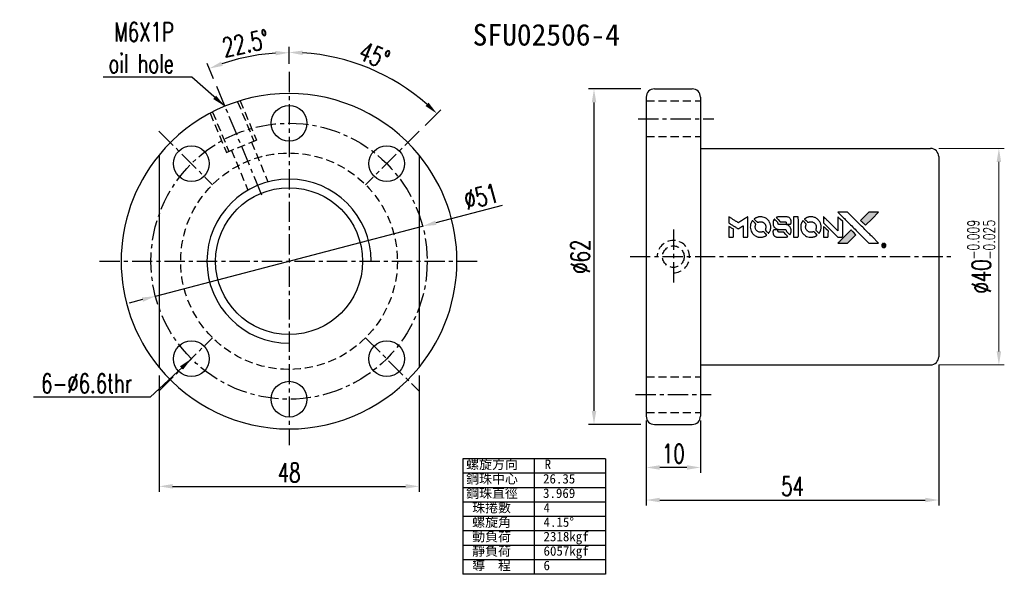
# Model space of a CAD drawing. Extents: x 57 to 238, y 53 to 156.
import ezdxf

# ---------------------------------------------------------------- set-up
doc = ezdxf.new("R2010")
doc.units = 0
doc.header["$LTSCALE"] = 3
doc.header["$MEASUREMENT"] = 0
doc.header["$PDMODE"] = 1
doc.linetypes.add('CENTER', pattern=[2, 1.25, -0.25, 0.25, -0.25])
doc.linetypes.add('DASHED', pattern=[0.75, 0.5, -0.25])
doc.layers.get('0').update_dxf_attribs({"linetype": 'CONTINUOUS'})
doc.layers.get('DEFPOINTS').update_dxf_attribs({"linetype": 'CONTINUOUS'})
for name, color, linetype in [('CL', 1, 'CENTER'), ('DIM', 4, 'CONTINUOUS'), ('HID', 2, 'DASHED'), ('OUT', 3, 'CONTINUOUS')]:
    doc.layers.add(name, color=color, linetype=linetype)
doc.styles.add('DIM-7', font='SIMPLEX.shx', dxfattribs={"width": 0.7, "bigfont": 'chineset.shx'})
doc.styles.add('T', font='kaiu.ttf')
doc.dimstyles.new('CNS', dxfattribs={"dimtxt": 3.5, "dimasz": 2.5, "dimexe": 1, "dimexo": 1.5, "dimgap": 0.09, "dimtad": 0, "dimdsep": 46, "dimtxsty": 'DIM-7', "dimcen": 0.09, "dimclrd": 1, "dimclre": 1, "dimclrt": 4, "dimadec": 0, "dimazin": 0, "dimtfac": 1, "dimtix": 1, "dimtmove": 2, "dimatfit": 3, "dimfxl": 1, "dimtvp": 0.971429, "dimtolj": 1, "dimarcsym": 0})

# ---------------------------------------------------------------- blocks, each defined once
blk = doc.blocks.new('*D0')
at = {"layer": 'DEFPOINTS', "color": 0, "transparency": 16777216}
for p in [(162.74, 143.08), (172.89, 143.08), (172.89, 81.08)]:
    blk.add_point(p, dxfattribs=at)
at = {"layer": 'DIM', "color": 0, "lineweight": -2, "transparency": 16777216}
for p, q in [((171.39, 143.08), (161.74, 143.08)), ((162.74, 83.58), (162.74, 140.58)), ((171.39, 81.08), (161.74, 81.08))]:
    blk.add_line(p, q, dxfattribs=at)
at = {"layer": 'DIM', "color": 0, "transparency": 16777216}
for points in [[(162.33, 140.58), (163.16, 140.58), (162.74, 143.08)], [(162.33, 83.58), (163.16, 83.58), (162.74, 81.08)]]:
    blk.add_solid(points, dxfattribs=at)
at = {"layer": 'DIM', "color": 0, "transparency": 16777216, "insert": (160.19, 112.08), "char_height": 3.5, "attachment_point": 5, "rotation": 90, "style": 'DIM-7'}
blk.add_mtext('\\A1;%%C62', dxfattribs=at)
blk = doc.blocks.new('*D1')
at = {"layer": 'DEFPOINTS', "color": 0, "transparency": 16777216}
for p in [(226.39, 93.58), (172.39, 82.58), (226.39, 67.1)]:
    blk.add_point(p, dxfattribs=at)
at = {"layer": 'DIM', "color": 0, "lineweight": -2, "transparency": 16777216}
for p, q in [((226.39, 92.08), (226.39, 66.1)), ((172.39, 81.08), (172.39, 66.1)), ((174.89, 67.1), (223.89, 67.1))]:
    blk.add_line(p, q, dxfattribs=at)
at = {"layer": 'DIM', "color": 0, "transparency": 16777216}
for points in [[(174.89, 67.52), (174.89, 66.68), (172.39, 67.1)], [(223.89, 67.52), (223.89, 66.68), (226.39, 67.1)]]:
    blk.add_solid(points, dxfattribs=at)
at = {"layer": 'DIM', "color": 0, "transparency": 16777216, "insert": (199.39, 69.65), "char_height": 3.5, "attachment_point": 5, "style": 'DIM-7'}
blk.add_mtext('\\A1;54', dxfattribs=at)
blk = doc.blocks.new('*D2')
at = {"layer": 'DEFPOINTS', "color": 0, "transparency": 16777216}
for p in [(172.39, 83.28), (182.39, 83.28), (172.39, 73.12)]:
    blk.add_point(p, dxfattribs=at)
at = {"layer": 'DIM', "color": 0, "lineweight": -2, "transparency": 16777216}
for p, q in [((172.39, 81.78), (172.39, 72.12)), ((182.39, 81.78), (182.39, 72.12)), ((179.89, 73.12), (174.89, 73.12))]:
    blk.add_line(p, q, dxfattribs=at)
at = {"layer": 'DIM', "color": 0, "transparency": 16777216}
for points in [[(174.89, 73.54), (174.89, 72.7), (172.39, 73.12)], [(179.89, 73.54), (179.89, 72.7), (182.39, 73.12)]]:
    blk.add_solid(points, dxfattribs=at)
at = {"layer": 'DIM', "color": 0, "transparency": 16777216, "insert": (177.39, 75.67), "char_height": 3.5, "attachment_point": 5, "style": 'DIM-7'}
blk.add_mtext('\\A1;10', dxfattribs=at)
blk = doc.blocks.new('*D3')
at = {"layer": 'DEFPOINTS', "color": 0, "transparency": 16777216}
for p in [(82.44, 91.62), (130.44, 91.62), (130.44, 69.63)]:
    blk.add_point(p, dxfattribs=at)
at = {"layer": 'DIM', "color": 0, "lineweight": -2, "transparency": 16777216}
for p, q in [((82.44, 90.12), (82.44, 68.63)), ((130.44, 90.12), (130.44, 68.63)), ((84.94, 69.63), (127.94, 69.63))]:
    blk.add_line(p, q, dxfattribs=at)
at = {"layer": 'DIM', "color": 0, "transparency": 16777216}
for points in [[(84.94, 70.05), (84.94, 69.21), (82.44, 69.63)], [(127.94, 70.05), (127.94, 69.21), (130.44, 69.63)]]:
    blk.add_solid(points, dxfattribs=at)
at = {"layer": 'DIM', "color": 0, "transparency": 16777216, "insert": (106.44, 72.18), "char_height": 3.5, "attachment_point": 5, "style": 'DIM-7'}
blk.add_mtext('\\A1;48', dxfattribs=at)
blk = doc.blocks.new('*D4')
at = {"layer": 'DEFPOINTS', "color": 0, "transparency": 16777216}
for p in [(101.41, 149.44), (106.44, 146.24), (93.04, 143.57), (101.47, 123.22), (106.44, 76.24)]:
    blk.add_point(p, dxfattribs=at)
at = {"layer": 'DIM', "color": 0, "lineweight": -2, "transparency": 16777216}
for p, q in [((106.44, 147.74), (106.44, 150.77)), ((92.47, 144.96), (91.31, 147.76))]:
    blk.add_line(p, q, dxfattribs=at)
blk.add_arc((106.44, 111.24), 38.53, 93.7183, 108.7817, dxfattribs=at)
at = {"layer": 'DIM', "color": 0, "transparency": 16777216}
for points in [[(103.92, 150.1), (103.95, 149.27), (106.44, 149.77)], [(94.18, 147.33), (93.88, 148.11), (91.69, 146.84)]]:
    blk.add_solid(points, dxfattribs=at)
at = {"layer": 'DIM', "color": 0, "transparency": 16777216, "insert": (98.42, 151.53), "char_height": 3.5, "attachment_point": 5, "rotation": 11.25, "style": 'DIM-7'}
blk.add_mtext('\\A1;22.5°', dxfattribs=at)
blk = doc.blocks.new('*D5')
at = {"layer": 'DEFPOINTS', "color": 0, "linetype": 'Continuous', "transparency": 16777216}
for p in [(224.89, 132.08), (224.89, 92.08), (237.5, 92.08)]:
    blk.add_point(p, dxfattribs=at)
at = {"layer": 'DIM', "color": 0, "linetype": 'Continuous', "lineweight": 0, "transparency": 16777216}
for p, q in [((226.39, 132.08), (238.5, 132.08)), ((237.5, 129.58), (237.5, 94.58)), ((226.39, 92.08), (238.5, 92.08))]:
    blk.add_line(p, q, dxfattribs=at)
at = {"layer": 'DIM', "color": 0, "linetype": 'Continuous', "transparency": 16777216}
for points in [[(237.08, 129.58), (237.92, 129.58), (237.5, 132.08)], [(237.08, 94.58), (237.92, 94.58), (237.5, 92.08)]]:
    blk.add_solid(points, dxfattribs=at)
at = {"layer": 'DIM', "color": 0, "linetype": 'Continuous', "lineweight": 0, "transparency": 16777216, "insert": (234.25, 112.08), "char_height": 3.5, "attachment_point": 5, "rotation": 90, "style": 'DIM-7'}
blk.add_mtext('\\A1;%%C40{\\H2.1;\\S-0.009^ -0.025;}', dxfattribs=at)
blk = doc.blocks.new('*D6')
at = {"layer": 'DEFPOINTS', "color": 0, "transparency": 16777216}
for p in [(106.44, 146.24), (125.73, 144.66), (130.48, 135.28), (120.58, 125.38), (106.44, 77.24)]:
    blk.add_point(p, dxfattribs=at)
at = {"layer": 'DIM', "color": 0, "lineweight": -2, "transparency": 16777216}
for p, q in [((106.44, 147.74), (106.44, 150.83)), ((131.54, 136.34), (134.43, 139.24))]:
    blk.add_line(p, q, dxfattribs=at)
blk.add_arc((106.44, 111.24), 38.59, 48.7121, 86.2879, dxfattribs=at)
at = {"layer": 'DIM', "color": 0, "transparency": 16777216}
for points in [[(108.92, 149.33), (108.95, 150.17), (106.44, 149.83)], [(132.19, 140.54), (131.62, 139.93), (133.73, 138.53)]]:
    blk.add_solid(points, dxfattribs=at)
at = {"layer": 'DIM', "color": 0, "transparency": 16777216, "insert": (122.18, 149.25), "char_height": 3.5, "attachment_point": 5, "rotation": 337.5, "style": 'DIM-7'}
blk.add_mtext('\\A1;45°', dxfattribs=at)
blk = doc.blocks.new('*D7')
at = {"layer": 'DEFPOINTS', "color": 0, "transparency": 16777216}
for p in [(131.1, 117.7), (81.77, 104.77)]:
    blk.add_point(p, dxfattribs=at)
at = {"layer": 'DIM', "color": 0, "lineweight": -2, "transparency": 16777216}
for p, q in [((145.8, 121.55), (133.52, 118.34)), ((81.77, 104.77), (131.1, 117.7)), ((79.35, 104.14), (76.93, 103.51))]:
    blk.add_line(p, q, dxfattribs=at)
at = {"layer": 'DIM', "color": 0, "transparency": 16777216}
for points in [[(133.42, 118.74), (133.63, 117.93), (131.1, 117.7)], [(79.25, 104.54), (79.46, 103.74), (81.77, 104.77)]]:
    blk.add_solid(points, dxfattribs=at)
at = {"layer": 'DIM', "color": 0, "transparency": 16777216, "insert": (141.9, 123.17), "char_height": 3.5, "attachment_point": 5, "rotation": 14.6836, "style": 'DIM-7'}
blk.add_mtext('\\A1;∅51', dxfattribs=at)

msp = doc.modelspace()

# ---------------------------------------------------------------- hatches: boundary and pattern name
at = {"linetype": 'Continuous'}
h = msp.add_hatch(color=0, dxfattribs=at)
h.dxf.hatch_style = 1
h.paths.add_polyline_path([(215.297, 120.319), (214.403, 120.319), (213.508, 120.318), (212.737, 119.542, 0.000288), (212.442, 119.244, 0.000479), (212.193, 118.993, 0.000013), (211.968, 118.764, 0.197177), (211.966, 118.761, 0.1112764), (211.967, 118.759, 0.0015954), (212.239, 118.484, 0.0005055), (212.41, 118.313), (212.853, 117.87), (214.075, 119.094)])
h.paths.add_polyline_path([(210.325, 115.346), (211.108, 116.13), (210.664, 116.574, 0.000476), (210.493, 116.744, 0.0015067), (210.217, 117.018, 0.2256647), (210.213, 117.018, 0.0011115), (209.839, 116.645, 0.0003511), (209.608, 116.413, 0.000108), (208.628, 115.43, 0.0006916), (208.133, 114.931, 0.0000771), (207.791, 114.586, 0.1975269), (207.786, 114.574, 0.2961744), (207.79, 114.568, 0.0041949), (208.228, 114.564, 0.0005293), (208.664, 114.563), (209.542, 114.563)])

# ---------------------------------------------------------------- linework, layer by layer
at = {"color": 0}
for points in [[(208.838, 119.243, -0.000056), (209.374, 118.706, -0.000021), (210.125, 117.954, -0.000021), (210.943, 117.134, -0.000025), (211.709, 116.365), (213.507, 114.563), (214.397, 114.565), (215.288, 114.568), (214.087, 115.777, 0.000274), (213.509, 116.357, 0.000123), (212.75, 117.12, 0.000121), (211.947, 117.926, 0.000165), (211.222, 118.652), (209.558, 120.318), (208.661, 120.318), (207.764, 120.318)], [(212.737, 119.542, 0.000288), (212.442, 119.244, 0.000479), (212.193, 118.992, 0.000013), (211.968, 118.764, 0.197177), (211.966, 118.761, 0.197497), (211.968, 118.758, 0.00004), (212.097, 118.628, 0.000836), (212.24, 118.483, 0.000505), (212.41, 118.313), (212.853, 117.87), (214.075, 119.094), (215.297, 120.319), (214.403, 120.319), (213.508, 120.318)], [(187.608, 118.885), (187.608, 118.315), (187.764, 118.22, -0.000297), (187.86, 118.161, -0.000037), (188.068, 118.033, -0.000043), (188.316, 117.881, -0.000036), (188.58, 117.72, 0.000044), (188.839, 117.561, 0.000063), (189.069, 117.42, 0.000035), (189.263, 117.301, 0.0009), (189.316, 117.269), (189.392, 117.223), (189.492, 117.284, 0.001175), (189.55, 117.32, 0.000208), (189.658, 117.387, 0.000225), (189.784, 117.466, 0.000203), (189.915, 117.547, -0.000711), (190.039, 117.625, -0.001119), (190.147, 117.691, -0.000263), (190.241, 117.749, -0.04589), (190.251, 117.754, -0.519312), (190.261, 117.748, -0.001914), (190.263, 117.595, -0.003124), (190.265, 117.343, -0.000285), (190.266, 116.716), (190.266, 115.672), (190.63, 115.672, 0.001727), (190.891, 115.673, 0.025279), (190.983, 115.678, 0.073886), (191.036, 115.692, 0.07426), (191.083, 115.721, 0.03264), (191.095, 115.733, 0.01784), (191.109, 115.748, 0.017712), (191.121, 115.765, 0.026854), (191.131, 115.781), (191.15, 115.817), (191.152, 117.638), (191.155, 119.458), (191.135, 119.445, -0.004595), (191.12, 119.436, -0.00016), (191.065, 119.402, -0.000298), (191, 119.361, -0.000208), (190.926, 119.315, 0.000986), (190.709, 119.18, 0.00025), (190.357, 118.96, 0.000268), (189.982, 118.725, 0.000436), (189.664, 118.526, -0.002932), (189.559, 118.46, -0.004718), (189.469, 118.406, -0.001113), (189.39, 118.36, -0.227179), (189.381, 118.359, -0.045982), (189.372, 118.363, -0.000145), (189.266, 118.429, -0.000825), (189.146, 118.503, -0.000517), (189.006, 118.59, 0.000056), (188.525, 118.889, 0.000289), (188.259, 119.054, 0.000481), (188.06, 119.176, 0.000418), (187.852, 119.305), (187.608, 119.455)], [(191.958, 118.67, 0.064158), (191.725, 118.233, 0.06356), (191.609, 117.75, 0.064004), (191.619, 117.256, 0.066747), (191.754, 116.788, 0.04321), (191.914, 116.495, 0.044737), (192.12, 116.237, 0.044901), (192.368, 116.022, 0.044184), (192.652, 115.853, 0.026293), (192.868, 115.762, 0.033344), (193.076, 115.703, 0.033227), (193.29, 115.672, 0.025815), (193.526, 115.666, 0.023119), (193.751, 115.682, 0.031044), (193.953, 115.719, 0.031337), (194.147, 115.78, 0.024258), (194.35, 115.869, 0.015622), (194.421, 115.907, 0.008495), (194.505, 115.959, 0.008415), (194.586, 116.011, 0.020814), (194.643, 116.053), (194.669, 116.074), (194.398, 116.348, 0.002843), (194.194, 116.551, 0.033917), (194.11, 116.624, 0.087906), (194.047, 116.655, 0.073302), (193.973, 116.666, 0.022047), (193.937, 116.665, 0.026465), (193.903, 116.66, 0.022233), (193.866, 116.651, 0.009985), (193.818, 116.636, -0.039011), (193.643, 116.592, -0.044398), (193.471, 116.579, -0.045096), (193.301, 116.596, -0.04265), (193.135, 116.643, -0.071154), (192.899, 116.773, -0.068827), (192.706, 116.965, -0.068713), (192.573, 117.202, -0.070507), (192.51, 117.464, -0.028605), (192.506, 117.577, -0.031418), (192.515, 117.685, -0.031044), (192.537, 117.793, -0.02668), (192.574, 117.903, 0.038913), (192.594, 117.968, 0.043732), (192.603, 118.033, 0.047754), (192.6, 118.092, 0.075756), (192.585, 118.14, 0.07294), (192.568, 118.165, 0.003456), (192.499, 118.24, 0.005023), (192.408, 118.335, 0.002422), (192.291, 118.455, 0.000819), (192.184, 118.562, 0.001349), (192.093, 118.652, 0.0001), (192.012, 118.733, 0.205335), (192.008, 118.734, 0.219821), (192.005, 118.733, 0.002494), (191.992, 118.715, 0.007089), (191.976, 118.695, 0.004494)], [(193.288, 119.437, 0.024131), (193.127, 119.412, 0.022344), (192.964, 119.372, 0.021883), (192.802, 119.315, 0.020884), (192.643, 119.244, 0.010669), (192.553, 119.197, 0.010389), (192.463, 119.145, 0.010913), (192.384, 119.095, 0.022227), (192.325, 119.051), (192.303, 119.033), (192.589, 118.752, 0.002452), (192.701, 118.644, 0.003628), (192.8, 118.549, 0.001662), (192.885, 118.47, 0.070159), (192.906, 118.456, 0.047671), (192.922, 118.449, 0.018624), (192.945, 118.444, 0.017921), (192.972, 118.439, 0.018804), (192.998, 118.437, 0.018255), (193.034, 118.436, 0.041312), (193.061, 118.439, 0.037164), (193.089, 118.447, 0.012342), (193.128, 118.461, -0.015101), (193.224, 118.496, -0.035998), (193.297, 118.515, -0.033244), (193.376, 118.524, -0.011249), (193.491, 118.527, -0.004059), (193.585, 118.526, -0.019693), (193.638, 118.523, -0.027943), (193.681, 118.516, -0.014411), (193.735, 118.503, -0.033089), (193.863, 118.46, -0.033887), (193.983, 118.399, -0.034021), (194.093, 118.324, -0.033942), (194.192, 118.234, -0.02816), (194.281, 118.131, -0.035032), (194.35, 118.026, -0.035269), (194.404, 117.913, -0.029196), (194.446, 117.786, -0.037862), (194.472, 117.64, -0.043657), (194.475, 117.498, -0.043064), (194.453, 117.357, -0.035184), (194.406, 117.211, 0.033699), (194.383, 117.141, 0.052815), (194.374, 117.079, 0.059167), (194.379, 117.022, 0.058972), (194.397, 116.968, 0.059208), (194.423, 116.925, 0.021125), (194.47, 116.872, 0.008691), (194.556, 116.783, 0.000851), (194.769, 116.574, 0.001873), (194.878, 116.468, 0.013884), (194.931, 116.419, 0.022355), (194.964, 116.393, 0.341453), (194.978, 116.393, 0.073011), (195.005, 116.423, 0.004587), (195.07, 116.523, 0.00748), (195.134, 116.627, 0.016837), (195.178, 116.708, 0.028606), (195.265, 116.905, 0.031352), (195.325, 117.105, 0.031004), (195.361, 117.312, 0.0268), (195.373, 117.533, 0.026698), (195.36, 117.767, 0.03002), (195.323, 117.99, 0.030357), (195.26, 118.204, 0.028554), (195.17, 118.413, 0.062944), (194.911, 118.802, 0.062206), (194.562, 119.115, 0.062448), (194.149, 119.332, 0.064355), (193.699, 119.438, 0.017377), (193.609, 119.444, 0.008369), (193.493, 119.446, 0.008367), (193.378, 119.444, 0.01757)], [(195.992, 118.953, 0.023289), (195.934, 118.863, 0.026845), (195.888, 118.772, 0.026047), (195.851, 118.674, 0.019751), (195.82, 118.564, 0.013249), (195.807, 118.501, 0.025169), (195.8, 118.451, 0.016532), (195.797, 118.387, 0.002937), (195.797, 118.268, 0.003317), (195.797, 118.162, 0.011808), (195.8, 118.094, 0.01777), (195.804, 118.043, 0.021476), (195.813, 117.995, 0.04325), (195.875, 117.795, 0.045753), (195.97, 117.612, 0.04649), (196.096, 117.453, 0.047672), (196.247, 117.32, 0.025315), (196.312, 117.279, 0.015208), (196.393, 117.235, 0.01512), (196.478, 117.196, 0.022488), (196.555, 117.168, 0.027857), (196.674, 117.137, 0.034138), (196.787, 117.122, 0.014286), (196.961, 117.116, 0.00124), (197.403, 117.115, -0.00103), (197.674, 117.115, -0.002552), (197.873, 117.113, -0.001594), (198.024, 117.11, -0.047676), (198.061, 117.106, -0.085307), (198.127, 117.079, -0.097789), (198.177, 117.033, -0.085947), (198.21, 116.967, -0.051339), (198.226, 116.879, 0.014634), (198.23, 116.85, 0.015028), (198.235, 116.82, 0.014927), (198.24, 116.795, 0.059415), (198.246, 116.78, 0.070595), (198.27, 116.749, 0.00028), (198.582, 116.433, 0.000111), (198.902, 116.109, 0.200239), (198.916, 116.103, 0.268906), (198.925, 116.108, 0.001866), (198.969, 116.186, 0.007532), (199.01, 116.261, 0.017818), (199.037, 116.319, 0.013256), (199.063, 116.382, 0.011636), (199.087, 116.45, 0.011528), (199.107, 116.519, 0.012303), (199.124, 116.588, 0.0423), (199.138, 116.695, 0.013657), (199.141, 116.855, 0.013857), (199.136, 117.016, 0.037428), (199.12, 117.13, 0.014927), (199.101, 117.206, 0.0122), (199.077, 117.286, 0.012518), (199.05, 117.36, 0.023062), (199.024, 117.419, 0.065961), (198.88, 117.631, 0.06055), (198.682, 117.806, 0.059676), (198.445, 117.931, 0.060497), (198.186, 117.995, 0.025683), (198.13, 117.999, 0.001528), (197.963, 118.001, 0.002124), (197.751, 118.003, 0.001173), (197.493, 118.004, -0.000809), (197.04, 118.005, -0.017164), (196.905, 118.01, -0.063931), (196.835, 118.024, -0.108429), (196.783, 118.055, -0.052941), (196.754, 118.089, -0.063675), (196.735, 118.127, -0.050562), (196.723, 118.175, -0.020337), (196.716, 118.242, 0.009897), (196.713, 118.283, 0.016482), (196.708, 118.317, 0.019019), (196.702, 118.344, 0.06043), (196.696, 118.362, 0.076267), (196.667, 118.401, 0.00054), (196.371, 118.694, 0.000307), (196.068, 118.992, 0.142594), (196.044, 119.005, 0.232419), (196.037, 119.004, 0.022995), (196.023, 118.991, 0.024627), (196.008, 118.974, 0.015407)], [(196.817, 119.441, 0.018538), (196.76, 119.434, 0.010695), (196.693, 119.421, 0.01068), (196.625, 119.405, 0.017678), (196.569, 119.389, 0.013849), (196.505, 119.366, 0.011814), (196.44, 119.338, 0.004513), (196.379, 119.31, 0.290035), (196.373, 119.3, 0.196418), (196.375, 119.295, 0.000124), (196.483, 119.185, 0.001477), (196.605, 119.062, 0.000898), (196.749, 118.917), (197.125, 118.541), (197.596, 118.539, -0.001471), (197.952, 118.536, -0.028714), (198.061, 118.528, -0.097073), (198.123, 118.508, -0.084199), (198.175, 118.465, -0.042698), (198.2, 118.432, -0.053912), (198.217, 118.396, -0.051004), (198.226, 118.357, -0.032967), (198.23, 118.31, 0.00807), (198.23, 118.286, 0.003023), (198.231, 118.252, 0.002994), (198.233, 118.216, 0.003629), (198.235, 118.181), (198.241, 118.101), (198.602, 118.101, 0.001618), (198.774, 118.101, 0.005206), (198.888, 118.103, 0.00535), (198.967, 118.106, 0.060675), (198.998, 118.112, 0.048484), (199.016, 118.119, 0.02389), (199.036, 118.131, 0.022812), (199.057, 118.146, 0.02462), (199.076, 118.162, 0.061781), (199.112, 118.208, 0.080179), (199.133, 118.257, 0.048561), (199.142, 118.327, 0.010021), (199.145, 118.452, 0.016602), (199.139, 118.62, 0.031409), (199.122, 118.755, 0.036474), (199.09, 118.871, 0.03439), (199.041, 118.985, 0.065928), (198.917, 119.163, 0.069066), (198.752, 119.3, 0.065697), (198.549, 119.392, 0.051559), (198.311, 119.438, 0.020904), (198.184, 119.444, 0.000451), (197.561, 119.446, 0.000419), (196.936, 119.446, 0.022759)], [(199.578, 117.562), (199.58, 115.676), (199.95, 115.676), (200.32, 115.676), (200.364, 115.699, 0.071429), (200.4, 115.725, 0.054799), (200.432, 115.762, 0.053585), (200.456, 115.807, 0.060698), (200.468, 115.853, 0.033975), (200.473, 115.931, 0.000112), (200.473, 116.89, 0.000726), (200.472, 117.828, 0.001084), (200.468, 118.649), (200.462, 119.447), (200.019, 119.447), (199.576, 119.447)], [(201.263, 118.667, 0.018008), (201.209, 118.586, 0.009842), (201.15, 118.482, 0.009807), (201.093, 118.375, 0.015716), (201.05, 118.281, 0.048467), (200.944, 117.944, 0.045841), (200.902, 117.586, 0.046006), (200.926, 117.228, 0.049638), (201.016, 116.889, 0.064819), (201.249, 116.449, 0.06695), (201.584, 116.089, 0.066691), (202.005, 115.829, 0.063505), (202.485, 115.684, 0.03135), (202.608, 115.671, 0.010439), (202.79, 115.667, 0.010391), (202.97, 115.671, 0.032408), (203.092, 115.684, 0.015696), (203.234, 115.713, 0.018095), (203.368, 115.75, 0.018551), (203.495, 115.796, 0.018352), (203.62, 115.851, 0.015568), (203.702, 115.894, 0.009832), (203.795, 115.95, 0.009795), (203.882, 116.006, 0.023727), (203.943, 116.052), (203.968, 116.072), (203.697, 116.347, 0.001528), (203.543, 116.502, 0.010022), (203.464, 116.578, 0.019586), (203.413, 116.622, 0.061865), (203.375, 116.645, 0.055054), (203.317, 116.664, 0.061607), (203.258, 116.668, 0.048725), (203.19, 116.659, 0.020221), (203.1, 116.633, -0.017722), (203.004, 116.605, -0.02685), (202.918, 116.587, -0.02759), (202.833, 116.58, -0.020233), (202.738, 116.581, -0.04793), (202.557, 116.607, -0.048386), (202.384, 116.668, -0.047866), (202.225, 116.761, -0.044964), (202.083, 116.884, -0.04333), (201.963, 117.032, -0.050921), (201.878, 117.191, -0.051473), (201.828, 117.362, -0.0459), (201.811, 117.546, -0.019014), (201.815, 117.635, -0.024114), (201.825, 117.717, -0.025081), (201.842, 117.795, -0.023892), (201.868, 117.872, 0.008624), (201.89, 117.933, 0.026486), (201.902, 117.975, 0.035074), (201.908, 118.011, 0.02756), (201.909, 118.05, 0.087163), (201.897, 118.113, 0.073291), (201.863, 118.173, 0.028074), (201.788, 118.258, 0.002594), (201.592, 118.456), (201.312, 118.737)], [(202.586, 119.437, 0.023681), (202.429, 119.413, 0.022402), (202.273, 119.374, 0.021929), (202.117, 119.321, 0.020503), (201.963, 119.252, 0.013745), (201.876, 119.206, 0.009767), (201.78, 119.15, 0.009658), (201.693, 119.094, 0.027804), (201.636, 119.051), (201.614, 119.033), (201.891, 118.756, 0.002053), (202.025, 118.623, 0.006738), (202.115, 118.536, 0.007826), (202.179, 118.479, 0.063909), (202.211, 118.457, 0.061532), (202.261, 118.439, 0.068674), (202.311, 118.435, 0.052072), (202.371, 118.445, 0.019648), (202.453, 118.471, -0.018366), (202.553, 118.502, -0.0288), (202.64, 118.521, -0.029061), (202.729, 118.529, -0.019155), (202.832, 118.529, -0.053809), (203.054, 118.497, -0.058833), (203.256, 118.418, -0.058566), (203.435, 118.294, -0.052525), (203.588, 118.127, -0.044733), (203.675, 117.986, -0.040573), (203.738, 117.826, -0.041123), (203.774, 117.662, -0.04951), (203.779, 117.503, -0.017369), (203.772, 117.429, -0.024255), (203.76, 117.363, -0.023787), (203.741, 117.298, -0.015798), (203.714, 117.225, 0.010631), (203.696, 117.179, 0.033653), (203.687, 117.148, 0.037806), (203.683, 117.117, 0.016307), (203.681, 117.076, 0.068179), (203.693, 116.996, 0.095747), (203.725, 116.931, 0.033418), (203.801, 116.846, 0.002133), (204.04, 116.611, 0.001452), (204.175, 116.481, 0.012393), (204.237, 116.424, 0.020479), (204.275, 116.394, 0.344362), (204.289, 116.394, 0.074287), (204.319, 116.427, 0.005454), (204.384, 116.529, 0.008391), (204.449, 116.636, 0.017097), (204.495, 116.723, 0.027375), (204.572, 116.902, 0.02835), (204.627, 117.086, 0.027723), (204.662, 117.279, 0.023913), (204.678, 117.485, 0.027047), (204.671, 117.731, 0.031685), (204.638, 117.963, 0.032425), (204.576, 118.184, 0.031013), (204.486, 118.398, 0.037914), (204.335, 118.652, 0.040153), (204.15, 118.875, 0.039834), (203.931, 119.067, 0.036173), (203.677, 119.229, 0.040752), (203.428, 119.339, 0.035885), (203.153, 119.412, 0.035491), (202.868, 119.445, 0.037615)], [(205.12, 118.893), (205.12, 118.321), (206.447, 116.996), (207.773, 115.672), (208.143, 115.674, 0.0008), (208.38, 115.676, 0.010795), (208.467, 115.679, 0.030495), (208.515, 115.684, 0.080372), (208.548, 115.695, 0.03816), (208.579, 115.716, 0.041799), (208.606, 115.74, 0.042486), (208.629, 115.768, 0.042078), (208.646, 115.8, 0.099276), (208.656, 115.845, 0.003302), (208.659, 116.029, 0.002586), (208.66, 116.351, 0.000204), (208.659, 117.208), (208.656, 118.58), (208.215, 119.02), (207.773, 119.46), (207.769, 118.141), (207.764, 116.822), (206.466, 118.127, 0.000253), (205.967, 118.628, 0.000412), (205.543, 119.053, 0.000041), (205.162, 119.433, 0.041338), (205.144, 119.449), (205.12, 119.466)], [(187.608, 116.675), (187.608, 115.672), (187.973, 115.672, 0.000842), (188.206, 115.672, 0.010591), (188.294, 115.675, 0.028995), (188.343, 115.68, 0.069543), (188.378, 115.691, 0.051063), (188.41, 115.71, 0.039932), (188.441, 115.737, 0.039414), (188.467, 115.769, 0.045845), (188.487, 115.803, 0.094811), (188.495, 115.838, 0.007124), (188.499, 115.937, 0.004713), (188.501, 116.105, 0.000534), (188.501, 116.486), (188.5, 117.136), (188.408, 117.193, 0.000828), (188.14, 117.358, 0.000879), (187.877, 117.519, 0.000048), (187.62, 117.676, 0.137596), (187.612, 117.678, 0.413028), (187.61, 117.677, 0.000016), (187.609, 117.384, 0.000623), (187.608, 117.06, 0.000374)], [(195.942, 117.001, 0.065483), (195.898, 116.98, 0.053271), (195.859, 116.946, 0.052018), (195.826, 116.904, 0.0556), (195.804, 116.858, 0.036839), (195.795, 116.827, 0.026922), (195.791, 116.793, 0.016905), (195.789, 116.744, 0.004317), (195.788, 116.666, 0.016369), (195.794, 116.504, 0.029936), (195.811, 116.372, 0.03418), (195.842, 116.256, 0.031327), (195.889, 116.142, 0.046935), (195.974, 116.002, 0.054053), (196.08, 115.887, 0.053701), (196.209, 115.797, 0.045364), (196.361, 115.731, 0.032479), (196.496, 115.696, 0.03386), (196.632, 115.679, 0.013578), (196.847, 115.673, 0.001155), (197.398, 115.674, 0.000413), (197.872, 115.677, 0.005008), (198.054, 115.68, 0.013199), (198.157, 115.685, 0.033956), (198.23, 115.696, 0.013909), (198.307, 115.715, 0.010864), (198.389, 115.74, 0.010938), (198.463, 115.766, 0.028702), (198.515, 115.788), (198.554, 115.808), (198.174, 116.194), (197.794, 116.579), (197.35, 116.579, -0.001504), (197.159, 116.579, -0.00328), (197.014, 116.581, -0.001901), (196.9, 116.583, -0.061333), (196.872, 116.588, -0.063621), (196.834, 116.604, -0.048633), (196.797, 116.63, -0.046769), (196.764, 116.665, -0.047961), (196.739, 116.705, -0.02678), (196.723, 116.739, -0.050957), (196.716, 116.767, -0.029398), (196.712, 116.806, -0.00401), (196.709, 116.887), (196.705, 117.018), (196.347, 117.018, 0.001061), (196.134, 117.017, 0.009147), (196.038, 117.015, 0.020721), (195.982, 117.011, 0.051619)], [(205.12, 116.671), (205.12, 115.671), (205.492, 115.674), (205.865, 115.676), (205.908, 115.703, 0.03146), (205.928, 115.717, 0.026444), (205.947, 115.734, 0.026444), (205.964, 115.753, 0.031457), (205.978, 115.773), (206.004, 115.816), (206.007, 116.31), (206.009, 116.805), (205.572, 117.237, 0.000745), (205.403, 117.403, 0.001228), (205.26, 117.543, 0.000087), (205.132, 117.668, 0.195134), (205.127, 117.67, 0.412117), (205.124, 117.667, 0.000048), (205.122, 117.376, 0.00109), (205.12, 117.054, 0.000653)], [(209.608, 116.413, 0.000108), (208.628, 115.43, 0.000692), (208.133, 114.931, 0.000077), (207.791, 114.586, 0.197527), (207.786, 114.574, 0.410182), (207.792, 114.568, 0.000493), (207.975, 114.565, 0.002424), (208.228, 114.564, 0.000529), (208.664, 114.563), (209.542, 114.563), (210.325, 115.346), (211.108, 116.13), (210.664, 116.574, 0.000476), (210.493, 116.744, 0.000789), (210.349, 116.888, 0.000035), (210.218, 117.017, 0.19758), (210.215, 117.018, 0.198396), (210.212, 117.017, 0.000019), (210.035, 116.841, 0.000582), (209.839, 116.645, 0.000351)], [(216.149, 114.532, 0.082374), (216.034, 114.48, 0.083404), (215.942, 114.393, 0.082663), (215.884, 114.281, 0.07897), (215.864, 114.154, 0.084941), (215.888, 114.012, 0.08953), (215.958, 113.889, 0.090743), (216.065, 113.799, 0.090193), (216.198, 113.753, 0.10067), (216.348, 113.76, 0.099454), (216.484, 113.825, 0.097736), (216.587, 113.939, 0.09365), (216.64, 114.085, 0.07584), (216.641, 114.197, 0.068415), (216.61, 114.309, 0.068328), (216.549, 114.408, 0.075277), (216.466, 114.483, 0.059367), (216.395, 114.519, 0.048986), (216.314, 114.54, 0.048519), (216.229, 114.544, 0.055347)], [(216.094, 114.145), (216.094, 113.921), (216.12, 113.921), (216.146, 113.921), (216.148, 114.015), (216.151, 114.11), (216.206, 114.113), (216.261, 114.115), (216.299, 114.055, -0.003356), (216.315, 114.03, -0.002757), (216.332, 114.002, -0.002784), (216.347, 113.977, -0.007382), (216.358, 113.958, 0.019487), (216.371, 113.937, 0.098302), (216.381, 113.927, 0.116932), (216.393, 113.922, 0.032798), (216.413, 113.921), (216.447, 113.921), (216.423, 113.963, 0.005748), (216.411, 113.983, 0.002522), (216.395, 114.009, 0.002495), (216.377, 114.037, 0.00334), (216.361, 114.062), (216.323, 114.119), (216.354, 114.135, 0.066516), (216.384, 114.155, 0.085926), (216.404, 114.182, 0.082934), (216.415, 114.214, 0.05747), (216.417, 114.253, 0.023576), (216.414, 114.276, 0.043538), (216.409, 114.294, 0.050891), (216.402, 114.309, 0.049897), (216.392, 114.322, 0.067884), (216.363, 114.347, 0.077412), (216.329, 114.361, 0.049266), (216.282, 114.368, 0.012208), (216.204, 114.37), (216.094, 114.37)], [(216.334, 114.299, -0.120545), (216.351, 114.277, -0.09136), (216.358, 114.249, -0.087576), (216.354, 114.218, -0.098026), (216.341, 114.192, -0.079907), (216.328, 114.181, -0.087697), (216.313, 114.174, -0.041371), (216.288, 114.171, -0.005557), (216.235, 114.169), (216.146, 114.166), (216.146, 114.241), (216.146, 114.317), (216.229, 114.317, -0.007471), (216.274, 114.316, -0.035301), (216.3, 114.313, -0.060486), (216.319, 114.308, -0.063546)]]:
    msp.add_lwpolyline(points, format="xyb", close=True, dxfattribs=at)
at = {"layer": 'CL', "color": 0}
for p, q in [((106.436, 146.238), (106.436, 77.238)), ((93.042, 143.574), (101.473, 123.221)), ((170.889, 137.578), (184.889, 137.578)), ((82.395, 135.28), (92.294, 125.381)), ((130.478, 135.28), (120.578, 125.381)), ((177.389, 117.078), (177.389, 107.078)), ((71.436, 111.238), (141.436, 111.238)), ((169.389, 112.078), (228.889, 112.078)), ((82.395, 87.197), (92.294, 97.096)), ((120.578, 97.096), (130.478, 87.197)), ((170.389, 86.578), (184.389, 86.578))]:
    msp.add_line(p, q, dxfattribs=at)
msp.add_circle((106.436, 111.238), 25.5, dxfattribs=at)
at = {"layer": 'DIM', "color": 0}
for p, q in [((164.858, 74.721), (138.522, 74.721)), ((138.522, 74.721), (138.522, 53.371)), ((151.69, 74.721), (151.69, 53.371)), ((164.858, 74.721), (164.858, 53.371)), ((164.858, 72.053), (138.522, 72.053)), ((164.858, 69.384), (138.522, 69.384)), ((164.858, 66.715), (138.522, 66.715)), ((164.858, 64.046), (138.522, 64.046)), ((164.858, 61.378), (138.522, 61.378)), ((164.858, 58.709), (138.522, 58.709)), ((164.858, 56.04), (138.522, 56.04)), ((164.858, 53.371), (138.522, 53.371))]:
    msp.add_line(p, q, dxfattribs=at)
for radius, start, end in [(31, 140.73197, 219.26803), (31, 320.73197, 39.26803), (15.16, 360, 270)]:
    msp.add_arc((106.436, 111.238), radius, start, end, dxfattribs=at)
at = {"layer": 'HID', "color": 0}
for p, q in [((96.939, 140.701), (99.944, 133.444)), ((97.4, 140.892), (100.406, 133.636)), ((172.389, 140.878), (182.389, 140.878)), ((91.857, 138.596), (94.863, 131.34)), ((92.319, 138.788), (95.325, 131.531)), ((94.863, 131.34), (100.406, 133.636)), ((99.482, 133.253), (102.533, 125.887)), ((172.389, 134.278), (182.389, 134.278)), ((95.787, 131.722), (98.838, 124.357)), ((172.389, 89.878), (182.389, 89.878)), ((172.389, 83.278), (182.389, 83.278))]:
    msp.add_line(p, q, dxfattribs=at)
for centre, radius in [((106.436, 111.238), 20), ((177.389, 112.078), 2)]:
    msp.add_circle(centre, radius, dxfattribs=at)
msp.add_arc((177.389, 112.078), 3, 270, 180, dxfattribs=at)
at = {"layer": 'OUT', "color": 0}
for p, q in [((173.889, 143.078), (180.889, 143.078)), ((172.389, 141.578), (172.389, 82.578)), ((182.389, 141.578), (182.389, 82.578)), ((182.389, 132.078), (224.889, 132.078)), ((82.436, 130.86), (82.436, 91.617)), ((130.436, 130.86), (130.436, 91.617)), ((226.389, 130.578), (226.389, 93.578)), ((182.389, 92.078), (224.889, 92.078)), ((173.889, 81.078), (180.889, 81.078))]:
    msp.add_line(p, q, dxfattribs=at)
for centre, radius in [((106.436, 136.738), 3.3), ((88.405, 129.27), 3.3), ((124.468, 129.27), 3.3), ((106.436, 111.238), 13.57), ((88.405, 93.207), 3.3), ((124.468, 93.207), 3.3), ((106.436, 85.738), 3.3)]:
    msp.add_circle(centre, radius, dxfattribs=at)
for centre, radius, start, end in [((106.436, 111.238), 31, 39.26803, 140.73197), ((173.889, 141.578), 1.5, 90, 180), ((180.889, 141.578), 1.5, 0, 90), ((224.889, 130.578), 1.5, 360, 90), ((224.889, 93.578), 1.5, 270, 360), ((106.436, 111.238), 31, 219.26803, 320.73197), ((173.889, 82.578), 1.5, 180, 270), ((180.889, 82.578), 1.5, 270, 0)]:
    msp.add_arc(centre, radius, start, end, dxfattribs=at)

# ---------------------------------------------------------------- texts
at = {"layer": 'DIM', "color": 0, "style": 'T'}
for s, p in [('螺旋方向', (139.141, 72.827)), ('R', (153.633, 72.827)), ('鋼珠中心', (139.141, 70.158)), ('26.35', (153.328, 70.158)), ('鋼珠直徑', (139.141, 67.489)), ('3.969', (153.328, 67.489)), ('珠捲數', (140.252, 64.821)), ('4', (153.42, 64.821)), ('螺旋角', (140.252, 62.152)), ('4.15%%D', (153.42, 62.152)), ('動負荷', (140.252, 59.483)), ('2318kgf', (153.42, 59.483)), ('靜負荷', (140.252, 56.814)), ('6057kgf', (153.42, 56.814)), ('導  程', (140.252, 54.145)), ('6', (153.42, 54.145))]:
    msp.add_text(s, height=1.75, dxfattribs=at).set_placement(p)
at = {"layer": 'DIM', "color": 0, "char_height": 3.5, "attachment_point": 6, "style": 'DIM-7'}
for s, insert in [('M6X1P\\Poil hole', (85.166, 150.692)), ('6-%%C6.6thr', (77.46, 88.645))]:
    msp.add_mtext(s, dxfattribs=dict(at, insert=insert))
at = {"layer": 'DIM', "color": 0, "insert": (140.331, 153.055), "char_height": 4, "width": 11.97075, "attachment_point": 4, "style": 'T'}
msp.add_mtext('SFU02506-4', dxfattribs=at)

# ---------------------------------------------------------------- dimensions: what is measured, and where the dimension line sits
at = {"layer": 'DIM', "color": 0}
for base, line1, line2, picture, middle in [((101.407, 149.439), ((106.436, 146.238), (106.436, 76.238)), ((93.042, 143.574), (101.473, 123.221)), '*D4', (98.422, 151.529)), ((125.733, 144.661), ((106.436, 146.238), (106.436, 77.238)), ((130.478, 135.28), (120.578, 125.381)), '*D6', (122.181, 149.25))]:
    dim = msp.add_angular_dim_2l(base=base, line1=line1, line2=line2, dimstyle='CNS', override={"dimgap": 0.8, "dimtad": 1, "dimclrd": 0, "dimclre": 0, "dimclrt": 0, "dimadec": 1, "dimazin": 2, "dimtp": -0.03, "dimtm": 0.035, "dimtfac": 0.6, "dimtmove": 0}, dxfattribs=at)
    dim.commit()
    dim.dimension.update_dxf_attribs({"geometry": picture, "text_midpoint": middle})
dim = msp.add_linear_dim(base=(162.743, 143.078), p1=(172.889, 81.078), p2=(172.889, 143.078), angle=90, text='%%C<>', dimstyle='CNS', override={"dimgap": 0.8, "dimtad": 1, "dimclrd": 0, "dimclre": 0, "dimclrt": 0, "dimadec": 1, "dimazin": 2, "dimtp": -0.03, "dimtm": 0.035, "dimtfac": 0.6, "dimtmove": 0}, dxfattribs=at)
dim.commit()
dim.dimension.update_dxf_attribs({"geometry": '*D0', "text_midpoint": (160.193, 112.078)})
at = {"layer": 'DIM', "color": 0, "linetype": 'Continuous', "lineweight": 0}
dim = msp.add_linear_dim(base=(237.499, 92.078), p1=(224.889, 132.078), p2=(224.889, 92.078), angle=90, text='%%C<>', dimstyle='CNS', override={"dimgap": 0.8, "dimtad": 1, "dimdsep": 0, "dimclrd": 0, "dimclre": 0, "dimclrt": 0, "dimtol": 1, "dimtp": -0.009, "dimtm": 0.025, "dimtfac": 0.6, "dimtdec": 3, "dimtmove": 0, "dimlwd": 0, "dimlwe": 0}, dxfattribs=at)
dim.commit()
dim.dimension.update_dxf_attribs({"geometry": '*D5', "text_midpoint": (234.249, 112.078)})
at = {"layer": 'DIM', "color": 0}
dim = msp.add_diameter_dim_2p(p1=(81.769, 104.775), p2=(131.103, 117.702), dimstyle='CNS', override={"dimgap": 0.8, "dimtad": 1, "dimclrd": 0, "dimclre": 0, "dimclrt": 0, "dimadec": 1, "dimazin": 2, "dimtp": -0.03, "dimtm": 0.035, "dimtfac": 0.6, "dimtmove": 0}, dxfattribs=at)
dim.commit()
dim.dimension.update_dxf_attribs({"geometry": '*D7', "text_midpoint": (142.546, 120.701), "dimtype": 163})
for base, p1, p2, picture, middle in [((226.389, 67.099), (172.389, 82.578), (226.389, 93.578), '*D1', (199.389, 69.649)), ((172.389, 73.121), (182.389, 83.278), (172.389, 83.278), '*D2', (177.389, 75.671))]:
    dim = msp.add_linear_dim(base=base, p1=p1, p2=p2, dimstyle='CNS', override={"dimgap": 0.8, "dimtad": 1, "dimclrd": 0, "dimclre": 0, "dimclrt": 0, "dimadec": 1, "dimazin": 2, "dimtp": -0.03, "dimtm": 0.035, "dimtfac": 0.6, "dimtmove": 0}, dxfattribs=at)
    dim.commit()
    dim.dimension.update_dxf_attribs({"geometry": picture, "text_midpoint": middle})
dim = msp.add_linear_dim(base=(130.436, 69.629), p1=(82.436, 91.617), p2=(130.436, 91.617), angle=180, dimstyle='CNS', override={"dimgap": 0.8, "dimtad": 1, "dimclrd": 0, "dimclre": 0, "dimclrt": 0, "dimadec": 1, "dimazin": 2, "dimtp": -0.03, "dimtm": 0.035, "dimtfac": 0.6, "dimtmove": 0}, dxfattribs=at)
dim.commit()
dim.dimension.update_dxf_attribs({"geometry": '*D3', "text_midpoint": (106.436, 72.179)})

# ---------------------------------------------------------------- leaders
at = {"layer": 'DIM', "color": 0, "annotation_type": 0, "has_hookline": 1, "hookline_direction": 1}
for points, text_width in [([(94.573, 139.879), (88.466, 145.226), (85.966, 145.226)], 13.067), ([(88.405, 93.207), (80.76, 86.095), (78.26, 86.095)], 18.2)]:
    msp.add_leader(points, dimstyle='CNS', override={"dimgap": 0.8, "dimtad": 1, "dimclrd": 0, "dimclre": 0, "dimclrt": 0, "dimadec": 1, "dimazin": 2, "dimtp": -0.03, "dimtm": 0.035, "dimtfac": 0.6, "dimtmove": 0}, dxfattribs=dict(at, text_width=text_width))

doc.saveas('drawing.dxf')
